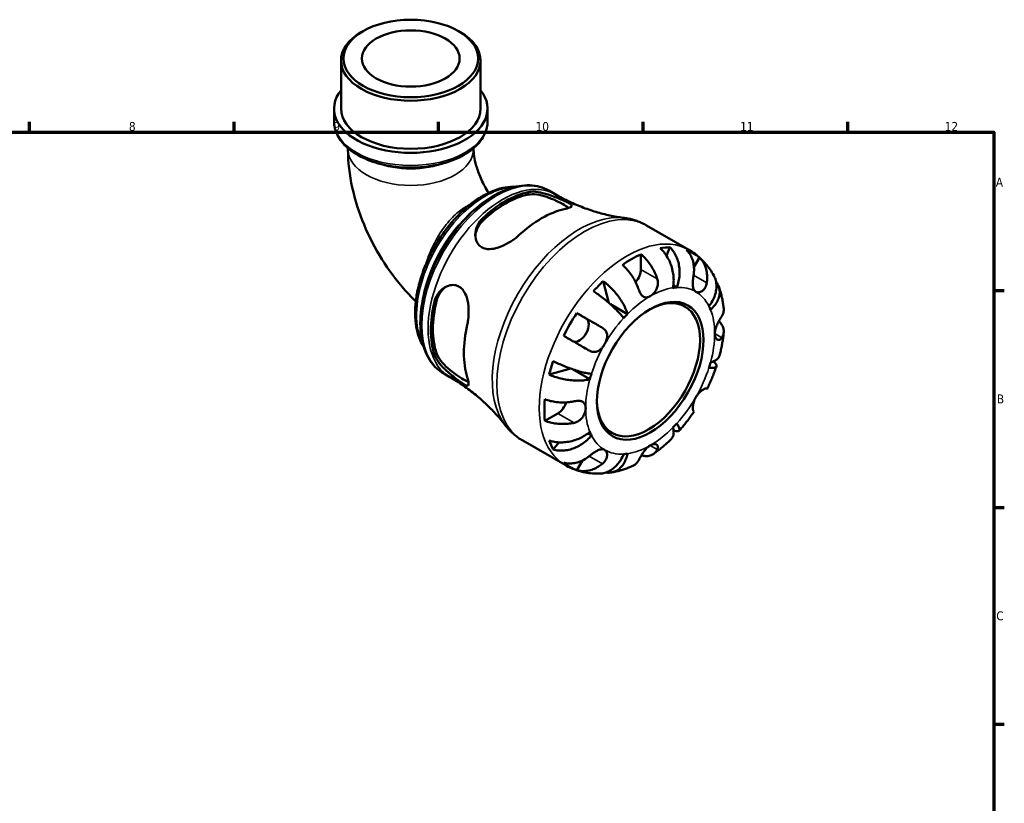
# Model space of a CAD drawing. Header units: millimetres. Extents: x 0 to 902, y -209 to 612.
# Tile 5 of 5: x 487 to 825, y 344 to 612. Entities that reach past the tile are written whole.
import ezdxf

# ---------------------------------------------------------------- set-up
doc = ezdxf.new("R2010")
doc.units = ezdxf.units.MM
for name, color, linetype, lineweight in [('Border (ANSI)', 7, 'Continuous', 70), ('Visible (ANSI)', 7, 'Continuous', 50), ('Visible Narrow (ANSI)', 7, 'Continuous', 35)]:
    doc.layers.add(name, color=color, linetype=linetype, lineweight=lineweight)
doc.styles.add('Note Text (ANSI)', font='tahoma.ttf')

# ---------------------------------------------------------------- blocks, each defined once
blk = doc.blocks.new('Borders Default Border')
at = {"layer": 'Border (ANSI)'}
for p, q in [((490.58, 574), (490.58, 577.45)), ((560.67, 574), (560.67, 577.45)), ((630.75, 574), (630.75, 577.45)), ((700.83, 574), (700.83, 577.45)), ((770.92, 574), (770.92, 577.45)), ((821, 519.75), (824.45, 519.75)), ((821, 445.5), (824.45, 445.5)), ((821, 371.25), (824.45, 371.25))]:
    blk.add_line(p, q, dxfattribs=at)
at = {"layer": 'Border (ANSI)', "flags": 128}
blk.add_lwpolyline([(20, 20), (20, 574), (821, 574), (821, 20), (20, 20)], dxfattribs=at)
at = {"layer": 'Border (ANSI)', "attachment_point": 7, "style": 'Note Text (ANSI)'}
for s, insert, char_height in [('8', (524.63, 574.33), 3.05), ('9', (594.7, 574.34), 3.05), ('10', (663.96, 574.34), 3.048), ('11', (734.04, 574.4), 3.048), ('12', (804.13, 574.4), 3.048), ('A', (821.63, 555.35), 3.05), ('B', (821.99, 481.1), 3.05), ('C', (821.8, 406.8), 3.05)]:
    blk.add_mtext(s, dxfattribs=dict(at, insert=insert, char_height=char_height))

msp = doc.modelspace()

# ---------------------------------------------------------------- linework, layer by layer
at = {"layer": 'Visible (ANSI)'}
for p, q in [((604.835, 608.535), (604.231, 608.185)), ((637.56, 608.535), (638.163, 608.185)), ((597.296, 582.016), (597.296, 598.49)), ((645.099, 582.016), (645.099, 598.49)), ((594.905, 577.668), (594.905, 582.016)), ((647.489, 577.668), (647.489, 582.016)), ((599.686, 568.473), (599.686, 568.116)), ((642.708, 568.473), (642.708, 568.116)), ((668.525, 553.936), (670.675, 552.698)), ((701.95, 542.044), (716.475, 533.68)), ((709.936, 534.541), (708.8, 531.659)), ((700.04, 532.13), (700.04, 526.993)), ((720.124, 531.029), (718.22, 527.731)), ((687.099, 522.98), (689.007, 515.548)), ((712.327, 520.791), (711.152, 521.467)), ((695.423, 511.682), (689.597, 515.037)), ((678.091, 512.027), (681.233, 510.204)), ((676.035, 493.003), (668.604, 490.946)), ((682.546, 489.379), (676.586, 492.811)), ((632.47, 491.325), (634.62, 490.087)), ((671.578, 477.697), (667.136, 475.139)), ((683.088, 470.147), (681.91, 470.825)), ((659.532, 468.385), (674.058, 460.02)), ((671.919, 467.773), (669.979, 465.335)), ((680.013, 461.554), (678.091, 458.227))]:
    msp.add_line(p, q, dxfattribs=at)
for centre, major_axis, ratio in [((621.197, 599.184), (-23.052, 0), 0.5758617), ((621.197, 599.184), (-16.731, 0), 0.5758617), ((703.221, 492.269), (-12.9, -22.401), 0.5780931)]:
    msp.add_ellipse(centre, major_axis=major_axis, ratio=ratio, dxfattribs=at)
for centre, major_axis, ratio, start_param, end_param in [((621.197, 598.49), (-23.901, 0), 0.5758617, 5.5016397, 10.2063236), ((621.197, 582.016), (-26.292, 0), 0.5758617, 5.8534856, 9.8544776), ((621.197, 582.016), (-23.901, 0), 0.5758617, 0, 3.1415926), ((653.627, 520.829), (18.032, 31.312), 0.5780931, 0.4741244, 1.0928045), ((653.627, 520.829), (17.529, 30.439), 0.5780931, 0.4649382, 1.1019907), ((666.001, 513.703), (-18.783, -32.618), 0.5780931, 3.6284831, 4.2216311), ((696.858, 495.934), (21.095, 36.633), 0.5780931, 0.3306277, 0.450903), ((696.858, 495.934), (21.095, 36.633), 0.5780931, 6.1745978, 6.3879054), ((696.858, 495.934), (21.095, 36.633), 0.5780931, 0.6768107, 0.8901182), ((696.858, 525.161), (-2.246, -3.9), 0.5780931, 1.2314921, 2.3542608), ((696.858, 495.934), (21.095, 36.633), 0.5780931, 1.1160259, 1.2363012), ((703.221, 492.269), (15.595, 27.081), 0.5780931, 0.3587599, 0.4227708), ((653.627, 520.829), (17.529, 30.439), 0.5780931, 2.0357346, 2.672787), ((702.62, 492.615), (12.476, 21.665), 0.5780931, 2.3710544, 7.0537236), ((653.627, 520.829), (18.032, 31.312), 0.5780931, 2.0449208, 2.6636008), ((703.221, 492.269), (15.595, 27.081), 0.5780931, 5.8565471, 5.920558), ((696.858, 495.934), (21.095, 36.633), 0.5780931, 1.4622089, 1.6755164), ((678.983, 506.307), (2.246, 3.9), 0.5780931, 3.2061083, 6.2812516), ((703.221, 492.269), (-15.595, -27.081), 0.5780931, 4.2857507, 4.3497617), ((666.001, 513.703), (-18.783, -32.618), 0.5780931, 5.1992795, 5.7924274), ((696.858, 495.934), (21.095, 36.633), 0.5780931, 1.901424, 2.0216994), ((703.221, 492.269), (15.595, 27.081), 0.5780931, 5.0711489, 5.1351598), ((703.221, 492.269), (-15.595, -27.081), 0.5780931, 5.0711489, 5.1351598), ((696.858, 495.934), (21.095, 36.633), 0.5780931, 2.247607, 2.4609145), ((671.578, 481.376), (-2.246, -3.9), 0.5780931, 0.7834645, 1.9135438), ((703.221, 492.269), (15.595, 27.081), 0.5780931, 4.2857507, 4.3497617), ((703.221, 492.269), (-15.595, -27.081), 0.5780931, 5.8565471, 5.920558), ((696.858, 495.934), (-21.095, -36.633), 0.5780931, 5.8284149, 5.9486902), ((703.221, 492.269), (-15.595, -27.081), 0.5780931, 0.3587599, 0.4227708), ((696.858, 495.934), (-21.095, -36.633), 0.5780931, 6.1745978, 6.3879054)]:
    msp.add_ellipse(centre, major_axis=major_axis, ratio=ratio, start_param=start_param, end_param=end_param, dxfattribs=at)
for points, knots in [([(594.905, 577.668), (594.905, 576.046), (595.314, 574.43), (596.892, 571.32), (598.104, 569.839), (601.263, 567.11), (603.262, 565.886), (607.8, 563.877), (610.347, 563.097), (615.702, 562.059), (618.51, 561.799), (624.114, 561.814), (626.91, 562.088), (632.231, 563.148), (634.754, 563.934), (639.285, 565.968), (641.291, 567.218), (644.538, 570.087), (645.791, 571.706), (647.172, 574.81), (647.489, 576.237), (647.489, 577.668)], [3.9269908, 3.9269908, 3.9269908, 3.9269908, 4.2112861, 4.2112861, 4.5150346, 4.5150346, 4.8422618, 4.8422618, 5.1732346, 5.1732346, 5.5024105, 5.5024105, 5.830758, 5.830758, 6.1599756, 6.1599756, 6.4909704, 6.4909704, 6.8177877, 6.8177877, 7.0685835, 7.0685835, 7.0685835, 7.0685835]), ([(599.686, 568.116), (599.686, 563.674), (600.219, 559.289), (602.107, 550.673), (603.466, 546.441), (606.884, 538.229), (608.945, 534.25), (613.675, 526.688), (616.345, 523.104), (620.456, 518.487), (621.665, 517.221), (622.917, 516.004)], [3.1415927, 3.1415927, 3.1415927, 3.1415927, 3.4237725, 3.4237725, 3.7059523, 3.7059523, 3.9881321, 3.9881321, 4.270312, 4.270312, 4.3819193, 4.3819193, 4.3819193, 4.3819193]), ([(642.708, 568.116), (642.708, 567.505), (642.759, 566.711), (643.041, 564.793), (643.285, 563.648), (644.021, 561.098), (644.532, 559.679), (645.821, 556.736), (646.613, 555.211), (647.611, 553.564), (647.729, 553.373), (647.848, 553.183)], [3.14159265, 3.14159265, 3.14159265, 3.14159265, 3.32468898, 3.32468898, 3.52255841, 3.52255841, 3.73702857, 3.73702857, 3.96352135, 3.96352135, 3.99348302, 3.99348302, 3.99348302, 3.99348302]), ([(657.192, 555.29), (657.167, 555.292), (657.143, 555.293), (655.98, 555.341), (654.809, 555.259), (652.389, 554.844), (651.138, 554.502), (648.6, 553.564), (647.312, 552.963), (644.743, 551.523), (643.462, 550.681), (640.944, 548.784), (639.707, 547.729), (637.307, 545.436), (636.144, 544.198), (633.92, 541.573), (632.859, 540.186), (630.863, 537.297), (629.927, 535.795), (628.204, 532.713), (627.416, 531.134), (626.006, 527.934), (625.385, 526.314), (624.325, 523.071), (623.887, 521.449), (623.206, 518.241), (622.964, 516.655), (622.686, 513.558), (622.651, 512.047), (622.794, 509.141), (622.972, 507.745), (623.541, 505.114), (623.931, 503.877), (624.765, 501.955), (625.15, 501.22), (625.583, 500.533)], [7.3609946, 7.3609946, 7.3609946, 7.3609946, 7.3643315, 7.3643315, 7.5183381, 7.5183381, 7.6780381, 7.6780381, 7.8410816, 7.8410816, 8.0053112, 8.0053112, 8.1695786, 8.1695786, 8.3335213, 8.3335213, 8.4971039, 8.4971039, 8.6604588, 8.6604588, 8.8237303, 8.8237303, 8.9871155, 8.9871155, 9.1507574, 9.1507574, 9.3147699, 9.3147699, 9.4791123, 9.4791123, 9.6432832, 9.6432832, 9.8059055, 9.8059055, 9.9157537, 9.9157537, 9.9157537, 9.9157537]), ([(668.525, 553.936), (666.591, 555.05), (664.374, 555.662), (659.558, 555.86), (656.944, 555.398), (651.521, 553.425), (648.706, 551.856), (643.232, 547.783), (640.575, 545.272), (635.698, 539.582), (633.476, 536.406), (629.678, 529.707), (628.1, 526.184), (625.744, 519.127), (624.966, 515.593), (624.306, 508.846), (624.427, 505.635), (625.605, 499.881), (626.657, 497.328), (629.342, 493.622), (630.797, 492.288), (632.47, 491.325)], [5.4997209, 5.4997209, 5.4997209, 5.4997209, 5.7929356, 5.7929356, 6.1019464, 6.1019464, 6.4276795, 6.4276795, 6.7555425, 6.7555425, 7.0820997, 7.0820997, 7.4080963, 7.4080963, 7.7347334, 7.7347334, 8.0626536, 8.0626536, 8.3877728, 8.3877728, 8.6413135, 8.6413135, 8.6413135, 8.6413135]), ([(661.405, 553.446), (661.734, 553.514), (662.087, 553.558), (663.406, 553.631), (664.471, 553.531), (666.737, 553.089), (667.942, 552.741), (670.016, 552.027), (670.884, 551.693), (672.358, 551.089), (672.967, 550.827), (674.089, 550.321), (674.58, 550.088), (675.526, 549.597), (675.901, 549.364), (676.404, 548.889), (676.414, 548.666), (675.932, 548.257), (675.487, 548.068), (674.521, 547.786), (674.171, 547.698), (673.779, 547.61)], [-3.0744805, -3.0744805, -3.0744805, -3.0744805, -2.9275472, -2.9275472, -2.5564656, -2.5564656, -2.1770295, -2.1770295, -1.8962541, -1.8962541, -1.6711798, -1.6711798, -1.4362173, -1.4362173, -1.1221314, -1.1221314, -0.7060755, -0.7060755, -0.3297742, -0.3297742, -0.1550611, -0.1550611, -0.1550611, -0.1550611]), ([(661.405, 552.58), (662.217, 552.738), (663.235, 552.747), (665.444, 552.45), (666.635, 552.146), (668.794, 551.429), (669.914, 550.979), (672.015, 550.016), (672.995, 549.506), (674.393, 548.701), (674.932, 548.357), (675.348, 548.044)], [1.3355026, 1.3355026, 1.3355026, 1.3355026, 1.6984425, 1.6984425, 2.0613825, 2.0613825, 2.3942509, 2.3942509, 2.7271193, 2.7271193, 2.9874298, 2.9874298, 2.9874298, 2.9874298]), ([(670.675, 552.698), (672.248, 551.792), (673.858, 550.951), (677.109, 549.416), (678.75, 548.722), (682.02, 547.49), (683.648, 546.951), (686.847, 546.027), (688.419, 545.641), (691.467, 545.011), (692.944, 544.766), (694.358, 544.583)], [5.49972085, 5.49972085, 5.49972085, 5.49972085, 5.54682822, 5.54682822, 5.59393559, 5.59393559, 5.64104296, 5.64104296, 5.68815033, 5.68815033, 5.7352577, 5.7352577, 5.7352577, 5.7352577]), ([(658.223, 538.652), (657.828, 538.285), (657.4, 537.925), (655.975, 536.83), (654.902, 536.146), (652.679, 534.993), (651.522, 534.523), (649.389, 533.98), (648.402, 533.865), (646.827, 534.015), (646.215, 534.182), (645.16, 534.725), (644.723, 535.08), (643.927, 536.053), (643.623, 536.697), (643.221, 538.349), (643.234, 539.391), (643.718, 541.475), (644.205, 542.518), (645.191, 543.814), (645.505, 544.163), (645.849, 544.488)], [-3.1190111, -3.1190111, -3.1190111, -3.1190111, -2.9425218, -2.9425218, -2.5658323, -2.5658323, -2.1866341, -2.1866341, -1.8519842, -1.8519842, -1.611527, -1.611527, -1.3870833, -1.3870833, -1.11061, -1.11061, -0.7372166, -0.7372166, -0.3497412, -0.3497412, -0.1958212, -0.1958212, -0.1958212, -0.1958212]), ([(643.305, 538.341), (643.365, 539.161), (643.566, 540.019), (644.355, 541.875), (645.036, 542.844), (645.849, 543.621)], [0.74366316, 0.74366316, 0.74366316, 0.74366316, 1.02867671, 1.02867671, 1.39161666, 1.39161666, 1.39161666, 1.39161666]), ([(701.95, 542.044), (701.483, 542.313), (701.004, 542.564), (700.029, 543.024), (699.532, 543.234), (698.525, 543.614), (698.014, 543.783), (696.983, 544.081), (696.462, 544.21), (695.414, 544.426), (694.887, 544.514), (694.358, 544.583)], [5.49972085, 5.49972085, 5.49972085, 5.49972085, 5.54682822, 5.54682822, 5.59393559, 5.59393559, 5.64104296, 5.64104296, 5.68815033, 5.68815033, 5.7352577, 5.7352577, 5.7352577, 5.7352577]), ([(711.02, 520.664), (711.144, 521.289), (711.23, 521.999), (711.286, 523.455), (711.254, 524.202), (711.106, 525.571), (710.975, 526.319), (710.604, 527.791), (710.362, 528.514), (709.842, 529.794), (709.515, 530.468), (708.774, 531.733), (708.36, 532.324), (707.559, 533.308), (707.1, 533.794), (706.616, 534.219)], [5.0161165, 5.0161165, 5.0161165, 5.0161165, 5.2257877, 5.2257877, 5.4354588, 5.4354588, 5.6443437, 5.6443437, 5.8532286, 5.8532286, 6.0615671, 6.0615671, 6.2699056, 6.2699056, 6.472482, 6.472482, 6.472482, 6.472482]), ([(709.936, 534.541), (710.393, 534.113), (710.811, 533.624), (711.517, 532.63), (711.867, 532.033), (712.454, 530.753), (712.692, 530.07), (713.033, 528.773), (713.168, 528.04), (713.31, 526.546), (713.317, 525.785), (713.232, 524.393), (713.13, 523.634), (712.803, 522.151), (712.577, 521.428), (712.327, 520.791)], [0.2134337, 0.2134337, 0.2134337, 0.2134337, 0.41601, 0.41601, 0.6243485, 0.6243485, 0.832687, 0.832687, 1.0415719, 1.0415719, 1.2504568, 1.2504568, 1.4601279, 1.4601279, 1.6697991, 1.6697991, 1.6697991, 1.6697991]), ([(718.092, 524.969), (718.177, 525.498), (718.231, 526.053), (718.265, 527.322), (718.213, 528.031), (718.011, 529.285), (717.843, 529.947), (717.375, 531.19), (717.076, 531.772), (716.445, 532.741), (716.059, 533.219), (715.624, 533.64)], [5.50227189, 5.50227189, 5.50227189, 5.50227189, 5.66172607, 5.66172607, 5.87111315, 5.87111315, 6.07951382, 6.07951382, 6.28791448, 6.28791448, 6.49007585, 6.49007585, 6.49007585, 6.49007585]), ([(724.999, 524.883), (724.61, 525.587), (724.184, 526.277), (723.26, 527.619), (722.76, 528.27), (721.688, 529.522), (721.114, 530.123), (719.898, 531.261), (719.255, 531.798), (717.908, 532.798), (717.204, 533.26), (716.475, 533.68)], [5.16364293, 5.16364293, 5.16364293, 5.16364293, 5.23085852, 5.23085852, 5.2980741, 5.2980741, 5.36528969, 5.36528969, 5.43250527, 5.43250527, 5.49972085, 5.49972085, 5.49972085, 5.49972085]), ([(700.04, 532.13), (700.548, 531.716), (701.045, 531.248), (701.939, 530.304), (702.416, 529.74), (703.305, 528.537), (703.718, 527.9), (704.413, 526.693), (704.759, 526.013), (705.284, 524.798), (705.484, 524.267), (705.649, 523.763)], [0.21343841, 0.21343841, 0.21343841, 0.21343841, 0.41559978, 0.41559978, 0.62400044, 0.62400044, 0.8324011, 0.8324011, 1.04178819, 1.04178819, 1.20124236, 1.20124236, 1.20124236, 1.20124236]), ([(720.124, 531.029), (720.559, 530.608), (720.945, 530.129), (721.576, 529.16), (721.875, 528.578), (722.343, 527.335), (722.511, 526.674), (722.713, 525.419), (722.765, 524.71), (722.731, 523.441), (722.677, 522.886), (722.592, 522.358)], [0.21343841, 0.21343841, 0.21343841, 0.21343841, 0.41559978, 0.41559978, 0.62400044, 0.62400044, 0.8324011, 0.8324011, 1.04178819, 1.04178819, 1.20124236, 1.20124236, 1.20124236, 1.20124236]), ([(699.285, 520.098), (699.12, 520.602), (698.92, 521.133), (698.395, 522.348), (698.049, 523.028), (697.354, 524.235), (696.941, 524.873), (696.052, 526.075), (695.575, 526.639), (694.681, 527.583), (694.184, 528.051), (693.676, 528.465)], [5.50227189, 5.50227189, 5.50227189, 5.50227189, 5.66172607, 5.66172607, 5.87111315, 5.87111315, 6.07951382, 6.07951382, 6.28791448, 6.28791448, 6.49007585, 6.49007585, 6.49007585, 6.49007585]), ([(687.099, 522.98), (687.635, 522.585), (688.173, 522.145), (689.16, 521.268), (689.7, 520.749), (690.739, 519.656), (691.238, 519.081), (692.107, 518.002), (692.556, 517.398), (693.376, 516.184), (693.746, 515.574), (694.351, 514.468), (694.641, 513.87), (695.116, 512.719), (695.299, 512.164), (695.423, 511.682)], [0.2134337, 0.2134337, 0.2134337, 0.2134337, 0.41601, 0.41601, 0.6243485, 0.6243485, 0.832687, 0.832687, 1.0415719, 1.0415719, 1.2504568, 1.2504568, 1.4601279, 1.4601279, 1.6697991, 1.6697991, 1.6697991, 1.6697991]), ([(705.649, 523.763), (705.718, 523.553), (705.772, 523.336), (705.85, 522.898), (705.873, 522.676), (705.888, 522.172), (705.871, 521.89), (705.751, 521.104), (705.593, 520.615), (705.121, 519.654), (704.802, 519.2), (704.06, 518.395), (703.643, 518.06), (703.221, 517.817)], [-0.72877811, -0.72877811, -0.72877811, -0.72877811, -0.65864576, -0.65864576, -0.58948737, -0.58948737, -0.50282865, -0.50282865, -0.34782332, -0.34782332, -0.17870564, -0.17870564, 0, 0, 0, 0]), ([(718.846, 519.332), (718.676, 519.431), (718.526, 519.563), (718.26, 519.901), (718.149, 520.11), (717.946, 520.674), (717.876, 521.051), (717.812, 521.873), (717.814, 522.305), (717.856, 523.075), (717.885, 523.397), (717.955, 524.032), (717.996, 524.343), (718.058, 524.757), (718.075, 524.863), (718.092, 524.969)], [0, 0, 0, 0, 0.10230486, 0.10230486, 0.2116531, 0.2116531, 0.35868741, 0.35868741, 0.49861539, 0.49861539, 0.59613895, 0.59613895, 0.69034298, 0.69034298, 0.72355027, 0.72355027, 0.72355027, 0.72355027]), ([(723.355, 514.39), (723.781, 514.926), (724.198, 515.538), (724.899, 516.804), (725.184, 517.457), (725.593, 518.661), (725.755, 519.324), (725.929, 520.634), (725.942, 521.282), (725.847, 522.436), (725.731, 523.048), (725.398, 524.072), (725.21, 524.498), (724.998, 524.883)], [5.0161165, 5.0161165, 5.0161165, 5.0161165, 5.2257877, 5.2257877, 5.4354588, 5.4354588, 5.6443437, 5.6443437, 5.8532286, 5.8532286, 6.0615671, 6.0615671, 6.2218679, 6.2218679, 6.2218679, 6.2218679]), ([(629.29, 515.807), (629.395, 516.247), (629.532, 516.674), (630.127, 518.121), (630.745, 519.038), (632.259, 520.529), (633.163, 521.097), (634.818, 521.627), (635.541, 521.705), (636.802, 521.529), (637.335, 521.34), (638.335, 520.727), (638.783, 520.303), (639.684, 519.1), (640.075, 518.265), (640.741, 516.139), (640.942, 514.782), (641.059, 512.156), (641.002, 510.883), (640.765, 509.106), (640.668, 508.56), (640.548, 508.038)], [-3.0744805, -3.0744805, -3.0744805, -3.0744805, -2.9275472, -2.9275472, -2.5564656, -2.5564656, -2.1770295, -2.1770295, -1.8962541, -1.8962541, -1.6711798, -1.6711798, -1.4362173, -1.4362173, -1.1221314, -1.1221314, -0.7060755, -0.7060755, -0.3297742, -0.3297742, -0.1550611, -0.1550611, -0.1550611, -0.1550611]), ([(630.039, 516.238), (630.307, 517.332), (630.806, 518.408), (632.024, 520.027), (632.673, 520.635), (633.359, 521.1)], [1.33550259, 1.33550259, 1.33550259, 1.33550259, 1.69844254, 1.69844254, 1.98540173, 1.98540173, 1.98540173, 1.98540173]), ([(703.221, 517.817), (702.925, 517.647), (702.631, 517.525), (701.999, 517.373), (701.669, 517.368), (701.074, 517.524), (700.811, 517.668), (700.353, 518.066), (700.158, 518.3), (699.868, 518.75), (699.763, 518.939), (699.578, 519.323), (699.496, 519.515), (699.373, 519.84), (699.328, 519.968), (699.285, 520.098)], [0, 0, 0, 0, 0.1255823, 0.1255823, 0.27758688, 0.27758688, 0.41565829, 0.41565829, 0.53558864, 0.53558864, 0.6106285, 0.6106285, 0.67830711, 0.67830711, 0.7205994, 0.7205994, 0.7205994, 0.7205994]), ([(722.592, 522.358), (722.571, 522.225), (722.544, 522.093), (722.445, 521.673), (722.353, 521.395), (722.116, 520.854), (721.97, 520.597), (721.564, 520.036), (721.288, 519.767), (720.629, 519.317), (720.247, 519.173), (719.499, 519.09), (719.144, 519.159), (718.846, 519.332)], [-0.72474413, -0.72474413, -0.72474413, -0.72474413, -0.68292689, -0.68292689, -0.58946764, -0.58946764, -0.49014387, -0.49014387, -0.34933517, -0.34933517, -0.17856496, -0.17856496, 0, 0, 0, 0]), ([(725.763, 522.783), (725.899, 522.614), (726.021, 522.444), (726.401, 521.855), (726.636, 521.368), (726.949, 520.351), (727.027, 519.821), (727.048, 518.831), (726.992, 518.281), (726.722, 517.181), (726.509, 516.632), (726.003, 515.642), (725.663, 515.111), (724.849, 514.095), (724.375, 513.61), (723.897, 513.191)], [0.3325797, 0.3325797, 0.3325797, 0.3325797, 0.41601, 0.41601, 0.6243485, 0.6243485, 0.832687, 0.832687, 1.0415719, 1.0415719, 1.2504568, 1.2504568, 1.4601279, 1.4601279, 1.6697991, 1.6697991, 1.6697991, 1.6697991]), ([(728.41, 513.56), (728.356, 514.075), (728.291, 514.589), (728.138, 515.612), (728.05, 516.122), (727.849, 517.138), (727.737, 517.643), (727.486, 518.649), (727.348, 519.15), (727.045, 520.145), (726.88, 520.639), (726.701, 521.13)], [4.82600357, 4.82600357, 4.82600357, 4.82600357, 4.87035725, 4.87035725, 4.91471093, 4.91471093, 4.95906462, 4.95906462, 5.0034183, 5.0034183, 5.04777198, 5.04777198, 5.04777198, 5.04777198]), ([(694.116, 510.304), (693.866, 510.652), (693.543, 511.06), (692.797, 511.925), (692.373, 512.382), (691.534, 513.241), (691.041, 513.721), (689.992, 514.693), (689.436, 515.184), (688.388, 516.074), (687.799, 516.555), (686.607, 517.487), (686.003, 517.938), (684.92, 518.714), (684.343, 519.112), (683.78, 519.479)], [5.0161165, 5.0161165, 5.0161165, 5.0161165, 5.2257877, 5.2257877, 5.4354588, 5.4354588, 5.6443437, 5.6443437, 5.8532286, 5.8532286, 6.0615671, 6.0615671, 6.2699056, 6.2699056, 6.472482, 6.472482, 6.472482, 6.472482]), ([(727.746, 510.939), (727.935, 511.238), (728.094, 511.56), (728.359, 512.317), (728.429, 512.756), (728.431, 513.288), (728.424, 513.423), (728.409, 513.56)], [5.50227189, 5.50227189, 5.50227189, 5.50227189, 5.66172607, 5.66172607, 5.87111315, 5.87111315, 5.93913111, 5.93913111, 5.93913111, 5.93913111]), ([(678.091, 512.027), (678.674, 511.691), (679.282, 511.34), (680.438, 510.673), (681.092, 510.296), (682.404, 509.539), (683.061, 509.159), (684.25, 508.473), (684.89, 508.103), (685.973, 507.476), (686.427, 507.214), (686.842, 506.974)], [0.21343841, 0.21343841, 0.21343841, 0.21343841, 0.41559978, 0.41559978, 0.62400044, 0.62400044, 0.8324011, 0.8324011, 1.04178819, 1.04178819, 1.20124236, 1.20124236, 1.20124236, 1.20124236]), ([(725.319, 504.994), (725.319, 505.322), (725.357, 505.669), (725.511, 506.427), (725.634, 506.835), (725.989, 507.781), (726.238, 508.309), (726.672, 509.138), (726.846, 509.448), (727.144, 509.96), (727.268, 510.168), (727.51, 510.563), (727.625, 510.748), (727.735, 510.922), (727.741, 510.931), (727.746, 510.939)], [-3.12621297, -3.12621297, -3.12621297, -3.12621297, -3.00592131, -3.00592131, -2.87295675, -2.87295675, -2.69789372, -2.69789372, -2.58338701, -2.58338701, -2.49547573, -2.49547573, -2.40310236, -2.40310236, -2.39831682, -2.39831682, -2.39831682, -2.39831682]), ([(686.842, 506.974), (686.947, 506.913), (687.048, 506.849), (687.362, 506.626), (687.557, 506.453), (687.907, 506.056), (688.057, 505.832), (688.34, 505.242), (688.436, 504.865), (688.498, 503.975), (688.431, 503.462), (688.131, 502.395), (687.894, 501.852), (687.596, 501.336)], [-0.72474413, -0.72474413, -0.72474413, -0.72474413, -0.68292689, -0.68292689, -0.58946764, -0.58946764, -0.49014387, -0.49014387, -0.34933517, -0.34933517, -0.17856496, -0.17856496, 0, 0, 0, 0]), ([(726.729, 509.235), (727.068, 508.922), (727.356, 508.595), (727.846, 507.912), (728.072, 507.493), (728.365, 506.637), (728.432, 506.2), (728.429, 505.398), (728.359, 504.959), (728.094, 504.202), (727.935, 503.88), (727.746, 503.582)], [0.23899129, 0.23899129, 0.23899129, 0.23899129, 0.41559978, 0.41559978, 0.62400044, 0.62400044, 0.8324011, 0.8324011, 1.04178819, 1.04178819, 1.20124236, 1.20124236, 1.20124236, 1.20124236]), ([(682.342, 499.179), (681.927, 499.42), (681.473, 499.682), (680.39, 500.308), (679.75, 500.678), (678.561, 501.365), (677.904, 501.745), (676.592, 502.502), (675.938, 502.879), (674.782, 503.546), (674.174, 503.897), (673.591, 504.233)], [5.50227189, 5.50227189, 5.50227189, 5.50227189, 5.66172607, 5.66172607, 5.87111315, 5.87111315, 6.07951382, 6.07951382, 6.28791448, 6.28791448, 6.49007585, 6.49007585, 6.49007585, 6.49007585]), ([(727.746, 503.582), (727.688, 503.489), (727.626, 503.404), (727.453, 503.197), (727.337, 503.091), (727.078, 502.922), (726.936, 502.865), (726.574, 502.812), (726.355, 502.86), (725.915, 503.134), (725.707, 503.387), (725.403, 504.073), (725.319, 504.508), (725.319, 504.994)], [-0.71968867, -0.71968867, -0.71968867, -0.71968867, -0.66913349, -0.66913349, -0.58448293, -0.58448293, -0.49008499, -0.49008499, -0.34765985, -0.34765985, -0.17827673, -0.17827673, 0, 0, 0, 0]), ([(726.976, 497.456), (727.115, 497.988), (727.246, 498.52), (727.49, 499.587), (727.604, 500.12), (727.814, 501.187), (727.91, 501.721), (728.085, 502.789), (728.163, 503.323), (728.302, 504.389), (728.363, 504.923), (728.413, 505.455)], [4.37131068, 4.37131068, 4.37131068, 4.37131068, 4.41626876, 4.41626876, 4.46122684, 4.46122684, 4.50618492, 4.50618492, 4.551143, 4.551143, 4.59610108, 4.59610108, 4.59610108, 4.59610108]), ([(687.596, 501.336), (687.426, 501.041), (687.237, 500.758), (686.812, 500.21), (686.576, 499.949), (685.987, 499.411), (685.626, 499.161), (684.883, 498.822), (684.51, 498.728), (683.865, 498.698), (683.6, 498.722), (683.085, 498.838), (682.837, 498.927), (682.51, 499.086), (682.425, 499.131), (682.342, 499.179)], [0, 0, 0, 0, 0.10230486, 0.10230486, 0.2116531, 0.2116531, 0.35868741, 0.35868741, 0.49861539, 0.49861539, 0.59613895, 0.59613895, 0.69034298, 0.69034298, 0.72355027, 0.72355027, 0.72355027, 0.72355027]), ([(640.548, 490.052), (640.669, 489.665), (640.767, 489.313), (641.003, 488.332), (641.059, 487.85), (640.946, 487.253), (640.774, 487.139), (640.177, 487.263), (639.782, 487.46), (638.862, 488.034), (638.411, 488.34), (637.411, 489.054), (636.885, 489.443), (635.642, 490.398), (634.932, 490.969), (633.298, 492.377), (632.401, 493.23), (630.836, 494.993), (630.176, 495.906), (629.545, 497.142), (629.399, 497.486), (629.29, 497.821)], [-3.1190111, -3.1190111, -3.1190111, -3.1190111, -2.9425218, -2.9425218, -2.5658323, -2.5658323, -2.1866341, -2.1866341, -1.8519842, -1.8519842, -1.611527, -1.611527, -1.3870833, -1.3870833, -1.11061, -1.11061, -0.7372166, -0.7372166, -0.3497412, -0.3497412, -0.1958212, -0.1958212, -0.1958212, -0.1958212]), ([(640.96, 488.434), (640.475, 488.636), (639.898, 488.933), (639.275, 489.291), (638.49, 489.743), (637.559, 490.336), (635.674, 491.672), (634.724, 492.418), (633.024, 493.93), (632.166, 494.811), (630.806, 496.579), (630.307, 497.467), (630.039, 498.252)], [-0.2643037, -0.2643037, -0.2643037, -0.2643037, 0, 0, 0, 0.3328684, 0.3328684, 0.6657368, 0.6657368, 1.0286767, 1.0286767, 1.3916167, 1.3916167, 1.3916167, 1.3916167]), ([(723.897, 495.158), (724.375, 495.291), (724.849, 495.463), (725.663, 495.867), (726.003, 496.099), (726.509, 496.56), (726.722, 496.832), (726.907, 497.232), (726.947, 497.344), (726.976, 497.456)], [5.01611651, 5.01611651, 5.01611651, 5.01611651, 5.22578768, 5.22578768, 5.43545884, 5.43545884, 5.64434374, 5.64434374, 5.72233752, 5.72233752, 5.72233752, 5.72233752]), ([(669.979, 495.576), (670.579, 495.273), (671.213, 494.972), (672.427, 494.423), (673.119, 494.126), (674.523, 493.559), (675.233, 493.29), (676.528, 492.827), (677.231, 492.59), (678.596, 492.166), (679.258, 491.979), (680.421, 491.679), (681.028, 491.54), (682.148, 491.323), (682.662, 491.246), (683.088, 491.202)], [0.2134337, 0.2134337, 0.2134337, 0.2134337, 0.41601, 0.41601, 0.6243485, 0.6243485, 0.832687, 0.832687, 1.0415719, 1.0415719, 1.2504568, 1.2504568, 1.4601279, 1.4601279, 1.6697991, 1.6697991, 1.6697991, 1.6697991]), ([(722.75, 486.132), (722.995, 486.634), (723.233, 487.138), (723.695, 488.15), (723.92, 488.659), (724.354, 489.681), (724.565, 490.194), (724.971, 491.225), (725.166, 491.741), (725.543, 492.778), (725.724, 493.298), (725.897, 493.819)], [4.04637386, 4.04637386, 4.04637386, 4.04637386, 4.09079781, 4.09079781, 4.13522176, 4.13522176, 4.17964571, 4.17964571, 4.22406965, 4.22406965, 4.2684936, 4.2684936, 4.2684936, 4.2684936]), ([(724.83, 495.474), (725.11, 495.237), (725.361, 494.994), (725.731, 494.543), (725.847, 494.336), (725.942, 493.999), (725.929, 493.838), (725.755, 493.576), (725.593, 493.475), (725.184, 493.341), (724.899, 493.295), (724.198, 493.27), (723.781, 493.291), (723.355, 493.336)], [0.4227025, 0.4227025, 0.4227025, 0.4227025, 0.6243485, 0.6243485, 0.832687, 0.832687, 1.0415719, 1.0415719, 1.2504568, 1.2504568, 1.4601279, 1.4601279, 1.6697991, 1.6697991, 1.6697991, 1.6697991]), ([(653.526, 473.676), (652.658, 474.807), (651.705, 475.962), (649.629, 478.282), (648.507, 479.448), (646.102, 481.751), (644.819, 482.889), (642.112, 485.098), (640.688, 486.17), (637.728, 488.211), (636.193, 489.181), (634.62, 490.087)], [2.12259135, 2.12259135, 2.12259135, 2.12259135, 2.16969872, 2.16969872, 2.21680609, 2.21680609, 2.26391346, 2.26391346, 2.31102083, 2.31102083, 2.3581282, 2.3581282, 2.3581282, 2.3581282]), ([(682.546, 489.379), (682.068, 489.247), (681.497, 489.13), (680.264, 488.967), (679.602, 488.922), (678.342, 488.894), (677.629, 488.91), (676.168, 489.013), (675.421, 489.101), (674.053, 489.314), (673.305, 489.46), (671.838, 489.813), (671.119, 490.02), (669.865, 490.436), (669.215, 490.68), (668.604, 490.946)], [5.0161165, 5.0161165, 5.0161165, 5.0161165, 5.2257877, 5.2257877, 5.4354588, 5.4354588, 5.6443437, 5.6443437, 5.8532286, 5.8532286, 6.0615671, 6.0615671, 6.2699056, 6.2699056, 6.472482, 6.472482, 6.472482, 6.472482]), ([(718.846, 483.201), (719.017, 483.497), (719.207, 483.78), (719.628, 484.33), (719.86, 484.592), (720.419, 485.148), (720.746, 485.417), (721.348, 485.838), (721.618, 485.991), (722.01, 486.167), (722.15, 486.214), (722.378, 486.264), (722.467, 486.266), (722.555, 486.245), (722.575, 486.237), (722.592, 486.227)], [0, 0, 0, 0, 0.10230486, 0.10230486, 0.2116531, 0.2116531, 0.35868741, 0.35868741, 0.49861539, 0.49861539, 0.59613895, 0.59613895, 0.69034298, 0.69034298, 0.72355027, 0.72355027, 0.72355027, 0.72355027]), ([(722.592, 486.227), (722.677, 486.177), (722.731, 486.145), (722.765, 486.123), (722.713, 486.151), (722.591, 486.22), (722.568, 486.233), (722.542, 486.248)], [5.50227189, 5.50227189, 5.50227189, 5.50227189, 5.66172607, 5.66172607, 5.87111315, 5.87111315, 5.91357664, 5.91357664, 5.91357664, 5.91357664]), ([(667.136, 482.497), (667.749, 482.264), (668.404, 482.068), (669.668, 481.768), (670.396, 481.638), (671.882, 481.469), (672.641, 481.43), (674.034, 481.432), (674.796, 481.472), (676.11, 481.624), (676.669, 481.716), (677.188, 481.825)], [0.21343841, 0.21343841, 0.21343841, 0.21343841, 0.41559978, 0.41559978, 0.62400044, 0.62400044, 0.8324011, 0.8324011, 1.04178819, 1.04178819, 1.20124236, 1.20124236, 1.20124236, 1.20124236]), ([(718.092, 478.433), (718.071, 478.446), (718.05, 478.464), (717.985, 478.543), (717.945, 478.626), (717.877, 478.861), (717.85, 479.015), (717.812, 479.463), (717.814, 479.784), (717.895, 480.592), (717.99, 481.089), (718.315, 482.141), (718.549, 482.686), (718.846, 483.201)], [-0.72474413, -0.72474413, -0.72474413, -0.72474413, -0.68292689, -0.68292689, -0.58946764, -0.58946764, -0.49014387, -0.49014387, -0.34933517, -0.34933517, -0.17856496, -0.17856496, 0, 0, 0, 0]), ([(677.188, 481.825), (677.349, 481.859), (677.508, 481.888), (677.929, 481.951), (678.186, 481.977), (678.708, 481.994), (678.968, 481.982), (679.577, 481.894), (679.895, 481.788), (680.478, 481.433), (680.714, 481.163), (681.043, 480.462), (681.124, 480.03), (681.124, 479.544)], [-0.71968867, -0.71968867, -0.71968867, -0.71968867, -0.66913349, -0.66913349, -0.58448293, -0.58448293, -0.49008499, -0.49008499, -0.34765985, -0.34765985, -0.17827673, -0.17827673, 0, 0, 0, 0]), ([(681.124, 479.544), (681.124, 479.216), (681.087, 478.868), (680.927, 478.113), (680.796, 477.71), (680.382, 476.798), (680.067, 476.308), (679.415, 475.604), (679.129, 475.359), (678.58, 474.992), (678.33, 474.856), (677.798, 474.628), (677.517, 474.539), (677.218, 474.473), (677.203, 474.47), (677.188, 474.467)], [-3.12621297, -3.12621297, -3.12621297, -3.12621297, -3.00592131, -3.00592131, -2.87295675, -2.87295675, -2.69789372, -2.69789372, -2.58338701, -2.58338701, -2.49547573, -2.49547573, -2.40310236, -2.40310236, -2.39831682, -2.39831682, -2.39831682, -2.39831682]), ([(713.167, 471.771), (713.532, 472.182), (713.892, 472.598), (714.601, 473.442), (714.951, 473.87), (715.64, 474.736), (715.979, 475.175), (716.647, 476.062), (716.975, 476.511), (717.621, 477.417), (717.938, 477.876), (718.25, 478.338)], [3.58550183, 3.58550183, 3.58550183, 3.58550183, 3.62992429, 3.62992429, 3.67434675, 3.67434675, 3.71876921, 3.71876921, 3.76319168, 3.76319168, 3.80761414, 3.80761414, 3.80761414, 3.80761414]), ([(718.25, 478.338), (718.25, 478.338), (718.249, 478.339), (718.231, 478.35), (718.177, 478.383), (718.092, 478.433)], [1.01112418, 1.01112418, 1.01112418, 1.01112418, 1.04178819, 1.04178819, 1.20124236, 1.20124236, 1.20124236, 1.20124236]), ([(653.526, 473.676), (653.851, 473.253), (654.192, 472.842), (654.905, 472.044), (655.277, 471.658), (656.053, 470.916), (656.456, 470.559), (657.29, 469.878), (657.721, 469.554), (658.608, 468.942), (659.065, 468.654), (659.532, 468.385)], [2.12259135, 2.12259135, 2.12259135, 2.12259135, 2.16969872, 2.16969872, 2.21680609, 2.21680609, 2.26391346, 2.26391346, 2.31102083, 2.31102083, 2.3581282, 2.3581282, 2.3581282, 2.3581282]), ([(677.188, 474.467), (676.669, 474.358), (676.11, 474.266), (674.796, 474.114), (674.034, 474.074), (672.641, 474.072), (671.882, 474.111), (670.396, 474.28), (669.668, 474.41), (668.404, 474.711), (667.749, 474.906), (667.136, 475.139)], [5.50227189, 5.50227189, 5.50227189, 5.50227189, 5.66172607, 5.66172607, 5.87111315, 5.87111315, 6.07951382, 6.07951382, 6.28791448, 6.28791448, 6.49007585, 6.49007585, 6.49007585, 6.49007585]), ([(710.557, 469.02), (710.641, 469.103), (710.719, 469.194), (710.975, 469.558), (711.106, 469.881), (711.254, 470.553), (711.286, 470.965), (711.23, 471.875), (711.144, 472.373), (711.02, 472.855)], [0.96263834, 0.96263834, 0.96263834, 0.96263834, 1.04157188, 1.04157188, 1.25045677, 1.25045677, 1.46012794, 1.46012794, 1.66979911, 1.66979911, 1.66979911, 1.66979911]), ([(712.327, 474.233), (712.577, 473.886), (712.803, 473.534), (713.13, 472.91), (713.232, 472.639), (713.317, 472.214), (713.31, 472.021), (713.168, 471.735), (713.033, 471.642), (712.692, 471.552), (712.454, 471.546), (711.883, 471.637), (711.555, 471.727), (711.217, 471.846)], [5.0161165, 5.0161165, 5.0161165, 5.0161165, 5.2257877, 5.2257877, 5.4354588, 5.4354588, 5.6443437, 5.6443437, 5.8532286, 5.8532286, 6.0615671, 6.0615671, 6.2585762, 6.2585762, 6.2585762, 6.2585762]), ([(668.604, 468.381), (669.215, 468.176), (669.865, 468.022), (671.119, 467.821), (671.838, 467.759), (673.305, 467.751), (674.053, 467.805), (675.421, 467.995), (676.168, 468.148), (677.629, 468.561), (678.342, 468.823), (679.602, 469.378), (680.264, 469.724), (681.497, 470.498), (682.068, 470.928), (682.546, 471.346)], [0.2134337, 0.2134337, 0.2134337, 0.2134337, 0.41601, 0.41601, 0.6243485, 0.6243485, 0.832687, 0.832687, 1.0415719, 1.0415719, 1.2504568, 1.2504568, 1.4601279, 1.4601279, 1.6697991, 1.6697991, 1.6697991, 1.6697991]), ([(683.088, 470.147), (682.662, 469.612), (682.148, 469.055), (681.028, 468.031), (680.421, 467.563), (679.258, 466.793), (678.596, 466.419), (677.231, 465.794), (676.528, 465.544), (675.233, 465.19), (674.523, 465.054), (673.119, 464.921), (672.427, 464.924), (671.213, 465.037), (670.579, 465.154), (669.979, 465.335)], [5.0161165, 5.0161165, 5.0161165, 5.0161165, 5.2257877, 5.2257877, 5.4354588, 5.4354588, 5.6443437, 5.6443437, 5.8532286, 5.8532286, 6.0615671, 6.0615671, 6.2699056, 6.2699056, 6.472482, 6.472482, 6.472482, 6.472482]), ([(704.348, 463.781), (704.784, 464.09), (705.215, 464.409), (706.07, 465.062), (706.493, 465.396), (707.33, 466.081), (707.744, 466.431), (708.564, 467.145), (708.969, 467.51), (709.77, 468.254), (710.166, 468.633), (710.557, 469.019)], [3.25784192, 3.25784192, 3.25784192, 3.25784192, 3.30280406, 3.30280406, 3.34776619, 3.34776619, 3.39272832, 3.39272832, 3.43769045, 3.43769045, 3.48265259, 3.48265259, 3.48265259, 3.48265259]), ([(699.285, 461.644), (699.336, 461.741), (699.391, 461.844), (699.546, 462.134), (699.652, 462.33), (699.897, 462.77), (700.037, 463.015), (700.417, 463.654), (700.667, 464.051), (701.266, 464.905), (701.616, 465.347), (702.386, 466.142), (702.801, 466.478), (703.221, 466.72)], [-0.71968867, -0.71968867, -0.71968867, -0.71968867, -0.66913349, -0.66913349, -0.58448293, -0.58448293, -0.49008499, -0.49008499, -0.34765985, -0.34765985, -0.17827673, -0.17827673, 0, 0, 0, 0]), ([(703.221, 466.72), (703.505, 466.884), (703.788, 467.002), (704.36, 467.153), (704.644, 467.175), (705.226, 467.1), (705.493, 466.965), (705.777, 466.626), (705.847, 466.465), (705.89, 466.145), (705.882, 465.996), (705.814, 465.677), (705.751, 465.508), (705.658, 465.326), (705.654, 465.317), (705.649, 465.308)], [-3.12621297, -3.12621297, -3.12621297, -3.12621297, -3.00592131, -3.00592131, -2.87295675, -2.87295675, -2.69789372, -2.69789372, -2.58338701, -2.58338701, -2.49547573, -2.49547573, -2.40310236, -2.40310236, -2.39831682, -2.39831682, -2.39831682, -2.39831682]), ([(673.591, 460.838), (674.174, 460.673), (674.782, 460.579), (675.938, 460.519), (676.592, 460.552), (677.904, 460.77), (678.561, 460.956), (679.75, 461.41), (680.39, 461.721), (681.473, 462.385), (681.927, 462.71), (682.342, 463.049)], [0.21343841, 0.21343841, 0.21343841, 0.21343841, 0.41559978, 0.41559978, 0.62400044, 0.62400044, 0.8324011, 0.8324011, 1.04178819, 1.04178819, 1.20124236, 1.20124236, 1.20124236, 1.20124236]), ([(682.342, 463.049), (682.447, 463.134), (682.553, 463.219), (682.902, 463.496), (683.149, 463.685), (683.668, 464.063), (683.937, 464.25), (684.588, 464.669), (684.962, 464.882), (685.763, 465.25), (686.174, 465.377), (686.947, 465.446), (687.299, 465.378), (687.596, 465.206)], [-0.72474413, -0.72474413, -0.72474413, -0.72474413, -0.68292689, -0.68292689, -0.58946764, -0.58946764, -0.49014387, -0.49014387, -0.34933517, -0.34933517, -0.17856496, -0.17856496, 0, 0, 0, 0]), ([(685.804, 457.061), (686.255, 457.069), (686.731, 457.12), (687.799, 457.349), (688.388, 457.556), (689.436, 458.053), (689.992, 458.389), (691.041, 459.197), (691.534, 459.669), (692.373, 460.627), (692.797, 461.201), (693.543, 462.443), (693.866, 463.11), (694.116, 463.747)], [0.4593851, 0.4593851, 0.4593851, 0.4593851, 0.6243485, 0.6243485, 0.832687, 0.832687, 1.0415719, 1.0415719, 1.2504568, 1.2504568, 1.4601279, 1.4601279, 1.6697991, 1.6697991, 1.6697991, 1.6697991]), ([(687.596, 465.206), (687.767, 465.107), (687.918, 464.974), (688.18, 464.638), (688.288, 464.431), (688.46, 463.885), (688.496, 463.527), (688.419, 462.787), (688.314, 462.414), (688.019, 461.79), (687.866, 461.54), (687.508, 461.069), (687.307, 460.851), (687.006, 460.575), (686.925, 460.505), (686.842, 460.437)], [0, 0, 0, 0, 0.10230486, 0.10230486, 0.2116531, 0.2116531, 0.35868741, 0.35868741, 0.49861539, 0.49861539, 0.59613895, 0.59613895, 0.69034298, 0.69034298, 0.72355027, 0.72355027, 0.72355027, 0.72355027]), ([(695.423, 463.874), (695.299, 463.249), (695.116, 462.595), (694.641, 461.38), (694.351, 460.819), (693.746, 459.884), (693.376, 459.423), (692.556, 458.637), (692.107, 458.312), (691.238, 457.832), (690.739, 457.634), (689.7, 457.393), (689.16, 457.351), (688.45, 457.385), (688.232, 457.407), (688.008, 457.441)], [5.0161165, 5.0161165, 5.0161165, 5.0161165, 5.2257877, 5.2257877, 5.4354588, 5.4354588, 5.6443437, 5.6443437, 5.8532286, 5.8532286, 6.0615671, 6.0615671, 6.2699056, 6.2699056, 6.3570096, 6.3570096, 6.3570096, 6.3570096]), ([(705.649, 465.308), (705.484, 464.994), (705.284, 464.694), (704.759, 464.084), (704.413, 463.802), (703.718, 463.395), (703.305, 463.233), (702.416, 463.056), (701.939, 463.04), (701.101, 463.12), (700.673, 463.205), (700.231, 463.341)], [5.50227189, 5.50227189, 5.50227189, 5.50227189, 5.66172607, 5.66172607, 5.87111315, 5.87111315, 6.07951382, 6.07951382, 6.28791448, 6.28791448, 6.46463047, 6.46463047, 6.46463047, 6.46463047]), ([(674.058, 460.02), (674.778, 459.605), (675.522, 459.232), (677.044, 458.574), (677.822, 458.29), (679.397, 457.811), (680.195, 457.616), (681.797, 457.314), (682.601, 457.207), (684.207, 457.074), (685.008, 457.049), (685.804, 457.061)], [2.3581282, 2.3581282, 2.3581282, 2.3581282, 2.42456235, 2.42456235, 2.49099651, 2.49099651, 2.55743066, 2.55743066, 2.62386482, 2.62386482, 2.69029897, 2.69029897, 2.69029897, 2.69029897]), ([(686.842, 460.437), (686.427, 460.099), (685.973, 459.774), (684.89, 459.11), (684.25, 458.799), (683.061, 458.345), (682.404, 458.159), (681.092, 457.94), (680.438, 457.908), (679.282, 457.968), (678.674, 458.062), (678.091, 458.227)], [5.50227189, 5.50227189, 5.50227189, 5.50227189, 5.66172607, 5.66172607, 5.87111315, 5.87111315, 6.07951382, 6.07951382, 6.28791448, 6.28791448, 6.49007585, 6.49007585, 6.49007585, 6.49007585]), ([(689.912, 457.451), (690.426, 457.54), (690.937, 457.644), (691.951, 457.876), (692.454, 458.006), (693.452, 458.29), (693.946, 458.445), (694.927, 458.777), (695.413, 458.955), (696.377, 459.332), (696.854, 459.532), (697.328, 459.742)], [2.80625163, 2.80625163, 2.80625163, 2.80625163, 2.85060707, 2.85060707, 2.89496251, 2.89496251, 2.93931796, 2.93931796, 2.9836734, 2.9836734, 3.02802884, 3.02802884, 3.02802884, 3.02802884]), ([(697.327, 459.742), (697.459, 459.801), (697.584, 459.865), (698.049, 460.137), (698.395, 460.419), (698.92, 461.029), (699.12, 461.329), (699.285, 461.644)], [0.76182806, 0.76182806, 0.76182806, 0.76182806, 0.8324011, 0.8324011, 1.04178819, 1.04178819, 1.20124236, 1.20124236, 1.20124236, 1.20124236])]:
    msp.add_open_spline(points, degree=3, knots=knots, dxfattribs=at)
at = {"layer": 'Visible Narrow (ANSI)'}
for p, q in [((661.405, 552.58), (661.405, 553.446)), ((645.849, 543.621), (645.849, 544.488)), ((705.649, 523.763), (700.04, 526.993)), ((722.592, 522.358), (718.089, 524.951)), ((630.039, 516.238), (629.29, 515.807)), ((686.842, 506.974), (681.233, 510.204)), ((727.746, 503.582), (725.319, 504.979)), ((630.039, 498.252), (629.29, 497.821)), ((677.188, 474.467), (671.578, 477.697)), ((705.649, 465.308), (703.209, 466.713)), ((686.842, 460.437), (682.328, 463.037))]:
    msp.add_line(p, q, dxfattribs=at)
for centre, major_axis, ratio, start_param, end_param in [((621.197, 577.668), (26.292, 0), 0.5758617, 3.1415927, 6.2831853), ((621.197, 568.116), (21.511, 0), 0.5758617, 3.1415927, 6.2831853), ((621.197, 573.807), (21.511, 0), 0.5758617, 4.1207099, 5.304068), ((650.498, 522.63), (-18.028, -31.305), 0.5780931, 3.1415927, 6.2831853), ((652.647, 521.392), (18.028, 31.305), 0.5780931, 0, 3.1415927), ((646.577, 550.6), (-0.848, 1.473), 0.5780931, 5.4997209, 6.2831853), ((648.113, 524.004), (-16.543, -28.727), 0.5780931, 4.060376, 5.364402), ((640.855, 549.165), (-0.848, 1.473), 0.5780931, 1.7012868, 1.9000701), ((678.861, 506.297), (20.996, 36.46), 0.5780931, 0.2355368, 2.9060558), ((680.741, 505.214), (-21.209, -36.83), 0.5780931, 3.1415927, 6.2831853), ((695.267, 496.85), (21.209, 36.83), 0.5780931, 0, 3.1415927), ((703.221, 492.269), (-15.595, -27.081), 0.5780931, 3.5643635, 3.9250571), ((703.221, 492.269), (15.595, 27.081), 0.5780931, 6.2812516, 6.6419452), ((703.221, 492.269), (-15.595, -27.081), 0.5780931, 3.9250571, 4.2857507), ((703.221, 492.269), (15.595, 27.081), 0.5780931, 5.920558, 6.2812516), ((703.221, 492.269), (15.595, 27.081), 0.5780931, 5.4958534, 5.8565471), ((703.221, 492.269), (-15.595, -27.081), 0.5780931, 4.3497617, 4.7104553), ((703.221, 492.269), (15.595, 27.081), 0.5780931, 5.1351598, 5.4958534), ((703.221, 492.269), (-15.595, -27.081), 0.5780931, 4.7104553, 5.0711489), ((703.221, 492.269), (15.595, 27.081), 0.5780931, 4.7104553, 5.0711489), ((703.221, 492.269), (-15.595, -27.081), 0.5780931, 5.1351598, 5.4958534), ((703.221, 492.269), (15.595, 27.081), 0.5780931, 4.3497617, 4.7104553), ((703.221, 492.269), (-15.595, -27.081), 0.5780931, 5.4958534, 5.8565471), ((703.221, 492.269), (15.595, 27.081), 0.5780931, 3.9250571, 4.2857507), ((703.221, 492.269), (-15.595, -27.081), 0.5780931, 5.920558, 6.2812516), ((703.221, 492.269), (15.595, 27.081), 0.5780931, 3.5643635, 3.9250571), ((703.221, 492.269), (-15.595, -27.081), 0.5780931, 6.2812516, 6.6419452)]:
    msp.add_ellipse(centre, major_axis=major_axis, ratio=ratio, start_param=start_param, end_param=end_param, dxfattribs=at)
for points, knots in [([(646.577, 551.99), (648.308, 552.986), (650.04, 553.76), (653.415, 554.822), (655.058, 555.109), (656.62, 555.151)], [-7.85398163, -7.85398163, -7.85398163, -7.85398163, -7.63246882, -7.63246882, -7.41161832, -7.41161832, -7.41161832, -7.41161832]), ([(625.407, 501.133), (625.337, 501.264), (625.269, 501.397), (623.82, 504.339), (623.127, 507.895), (623.245, 515.613), (623.968, 519.721), (626.64, 528.05), (628.604, 532.268), (633.402, 539.988), (636.219, 543.497), (641.605, 548.663), (644.09, 550.557), (646.577, 551.99)], [-3.579864, -3.579864, -3.579864, -3.579864, -3.5589184, -3.5589184, -3.1228606, -3.1228606, -2.7127782, -2.7127782, -2.2976062, -2.2976062, -1.8891365, -1.8891365, -1.5707963, -1.5707963, -1.5707963, -1.5707963]), ([(640.121, 548.487), (638.914, 547.791), (637.707, 546.884), (635.062, 544.446), (633.655, 542.82), (630.913, 539.017), (629.619, 536.795), (627.644, 532.586), (626.899, 530.614), (626.337, 528.663)], [-3.1415927, -3.1415927, -3.1415927, -3.1415927, -2.9078071, -2.9078071, -2.6092501, -2.6092501, -2.2659266, -2.2659266, -1.9768135, -1.9768135, -1.9768135, -1.9768135])]:
    msp.add_open_spline(points, degree=3, knots=knots, dxfattribs=at)
msp.add_open_spline([(641.498, 549.188), (641.041, 548.985), (640.581, 548.752), (640.121, 548.487)], degree=3, dxfattribs=at)

# ---------------------------------------------------------------- block references
msp.add_blockref('Borders Default Border', (0, 0))

doc.saveas('drawing.dxf')
